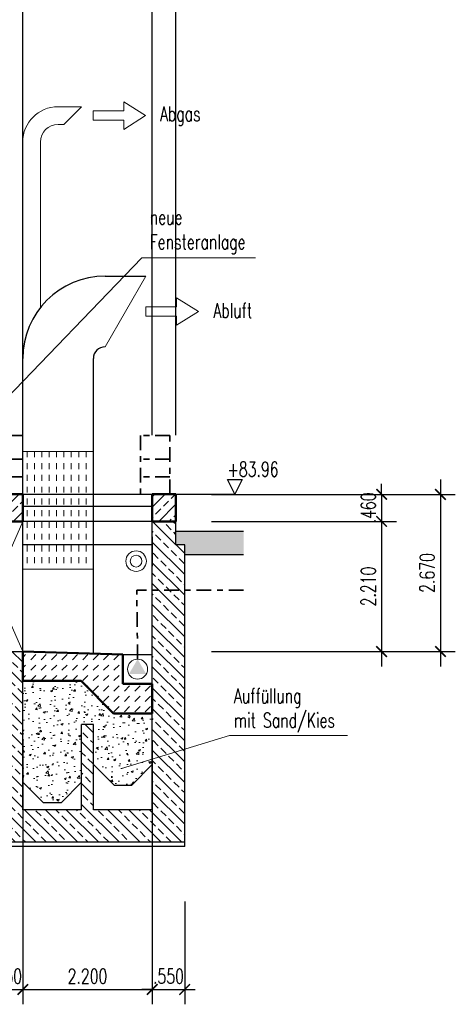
# Model space of a CAD drawing. Header units: millimetres. Extents: x 716 to 905, y 893 to 977.
# Tile 14 of 43: x 755 to 762, y 952 to 968. Entities that reach past the tile are written whole.
import ezdxf

# ---------------------------------------------------------------- set-up
doc = ezdxf.new("R2010")
doc.units = ezdxf.units.MM
doc.header["$MEASUREMENT"] = 0
doc.linetypes.add('STRL1', pattern=[0.18, 0.1, -0.08])
doc.linetypes.add('STRP1', pattern=[0.46, 0.25, -0.08, 0.05, -0.08])
for name, color, linetype in [('$AUDIT-BAD-LAYER', 7, 'Continuous'), ('HTSV_LP_STRA_ALLG_F02', 201, 'Continuous'), ('HTSV_P1_BEMA_KONS_X04', 7, 'Continuous'), ('HTSV_P1_PLAN_HKOT', 7, 'Continuous')]:
    doc.layers.add(name, color=color, linetype=linetype)
for name, color, linetype, lineweight in [('HTSV_AC_EGEL_STAL_L03', 20, 'STRP1', 35), ('HTSV_AC_FENS_ALLG_T00', 213, 'Continuous', 13), ('HTSV_AC_FENS_ALLG_T02', 212, 'Continuous', 25), ('HTSV_BT_GRUE_ALLG_S00', 213, 'Continuous', 13), ('HTSV_BT_GRUE_ALLG_T00', 213, 'Continuous', 13), ('HTSV_BT_GRUE_ALLG_T02', 212, 'Continuous', 25), ('HTSV_BT_WABB_ALLG_S00', 213, 'Continuous', 13), ('HTSV_BT_WAND_PRBE_A02', 92, 'Continuous', 25), ('HTSV_BT_WAND_PRBE_G05', 90, 'Continuous', 50), ('HTSV_BT_WAND_STBT_A02', 92, 'Continuous', 25), ('HTSV_BT_WAND_STBT_G05', 90, 'Continuous', 50), ('HTSV_BT_WAND_STBT_S00', 93, 'Continuous', 13), ('HTSV_BT_WAND_UNBT_S00', 93, 'Continuous', 13), ('HTSV_MT_MASH_GEBL_A01', 122, 'Continuous', 18), ('HTSV_P1_PLAN_TEXT_T02', 52, 'Continuous', 25), ('HTSV_TA_LUFT_AB___A01', 42, 'Continuous', 18), ('HTSV_TA_LUFT_AB___A02', 52, 'Continuous', 25), ('HTSV_TA_LUFT_AB___G01', 42, 'Continuous', 18), ('HTSV_TA_LUFT_AB___V00', 53, 'STRL1', 13), ('HTSV_TA_LUFT_ALLG_S00', 133, 'Continuous', 13), ('HTSV_TA_SANI_RW___L03', 180, 'STRP1', 35), ('HTSV_TA_SANI_RW___S00', 173, 'Continuous', 13)]:
    doc.layers.add(name, color=color, linetype=linetype, lineweight=lineweight)
doc.styles.add('HTSV', font='romans.shx', dxfattribs={"width": 0.7, "bigfont": 'htsv_01.shx'})
doc.styles.add('HTSV_KONS_BEMASS', font='romans.shx', dxfattribs={"width": 0.7, "bigfont": 'htsv_01.shx'})
doc.styles.get("Standard").update_dxf_attribs({"font": 'romans.shx', "width": 0.8})
doc.dimstyles.new('HTSV_KONS_04', dxfattribs={"dimtxt": 0.25, "dimasz": 0.18, "dimexe": 0.252, "dimexo": 0.0625, "dimgap": 0.1, "dimtad": 1, "dimdec": 3, "dimzin": 4, "dimdsep": 46, "dimtxsty": 'HTSV_KONS_BEMASS', "dimblk": 'ARCHTICK', "dimcen": 0.09, "dimdle": 0.252, "dimclrd": 7, "dimclre": 7, "dimclrt": 7, "dimadec": 0, "dimazin": 0, "dimtfac": 1, "dimtdec": 4, "dimtix": 1, "dimtmove": 2, "dimatfit": 3, "dimfxl": 0, "dimtvp": 1, "dimtolj": 1, "dimtzin": 0, "dimarcsym": 0})
pattern_1 = [(135, (-50, 0), (-0.176776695, -0.176776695), []), (135, (-50, 0.17678), (-0.176776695, -0.176776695), [0.125, -0.0625])]

# ---------------------------------------------------------------- blocks, each defined once
blk = doc.blocks.new('Fliesspfeil')
blk.add_lwpolyline([(-0.37, -0.078), (-0.37, -0.234), (0, 0), (-0.37, 0.234), (-0.37, 0.078), (-0.89, 0.078), (-0.89, -0.078)], close=True)
blk = doc.blocks.new('HTSVKS2F')
at = {"color": 0, "linetype": 'ByBlock'}
for p, q in [((0, 0), (-0.5, 1)), ((-0.5, 1), (0.5, 1)), ((0.5, 1), (0, 0))]:
    blk.add_line(p, q, dxfattribs=at)
blk.add_attdef('HKTXT', (-0.5, 1.2), '', height=0.4, dxfattribs=at)
blk = doc.blocks.new('_ArchTick')
at = {"layer": 'HTSV_MT_MASH_GEBL_A01', "color": 0, "const_width": 0.15}
blk.add_lwpolyline([(-0.5, -0.5), (0.5, 0.5)], dxfattribs=at)
blk = doc.blocks.new('*D21')
at = {"layer": 'Defpoints', "color": 0}
for p in [(757.106, 974), (757.106, 960.41), (757.506, 960.41)]:
    blk.add_point(p, dxfattribs=at)
at = {"layer": 'HTSV_P1_BEMA_KONS_X04', "color": 7, "lineweight": -2}
for p, q in [((757.106, 961.418), (757.106, 974.252)), ((757.506, 961.418), (757.506, 974.252)), ((757.106, 974), (756.926, 974)), ((757.506, 974), (757.106, 974)), ((757.506, 974), (757.686, 974))]:
    blk.add_line(p, q, dxfattribs=at)
at = {"layer": 'HTSV_P1_BEMA_KONS_X04', "color": 7, "lineweight": -2, "xscale": 0.18, "yscale": 0.18, "zscale": 0.18}
blk.add_blockref('_ArchTick', (757.106, 974), dxfattribs=at)
at = {"layer": 'HTSV_P1_BEMA_KONS_X04', "color": 7, "lineweight": -2, "xscale": 0.18, "yscale": 0.18, "zscale": 0.18, "rotation": 180}
blk.add_blockref('_ArchTick', (757.506, 974), dxfattribs=at)
at = {"layer": 'HTSV_P1_BEMA_KONS_X04', "color": 7, "insert": (757.306, 974.225), "char_height": 0.25, "attachment_point": 5, "style": 'HTSV_KONS_BEMASS'}
blk.add_mtext('\\A1;.400', dxfattribs=at)
blk = doc.blocks.new('*D22')
at = {"layer": 'Defpoints', "color": 0}
for p in [(754.906, 974), (754.906, 960.41), (757.106, 960.41)]:
    blk.add_point(p, dxfattribs=at)
at = {"layer": 'HTSV_P1_BEMA_KONS_X04', "color": 7, "lineweight": -2}
for p, q in [((754.906, 961.418), (754.906, 974.252)), ((757.106, 961.418), (757.106, 974.252)), ((757.358, 974), (754.654, 974))]:
    blk.add_line(p, q, dxfattribs=at)
at = {"layer": 'HTSV_P1_BEMA_KONS_X04', "color": 7, "lineweight": -2, "xscale": 0.18, "yscale": 0.18, "zscale": 0.18, "rotation": 180}
blk.add_blockref('_ArchTick', (754.906, 974), dxfattribs=at)
at = {"layer": 'HTSV_P1_BEMA_KONS_X04', "color": 7, "lineweight": -2, "xscale": 0.18, "yscale": 0.18, "zscale": 0.18}
blk.add_blockref('_ArchTick', (757.106, 974), dxfattribs=at)
at = {"layer": 'HTSV_P1_BEMA_KONS_X04', "color": 7, "insert": (756.006, 974.225), "char_height": 0.25, "attachment_point": 5, "style": 'HTSV_KONS_BEMASS'}
blk.add_mtext('\\A1;2.200', dxfattribs=at)
blk = doc.blocks.new('*D23')
at = {"layer": 'Defpoints', "color": 0}
for p in [(754.406, 974), (754.406, 960.41), (754.906, 960.41)]:
    blk.add_point(p, dxfattribs=at)
at = {"layer": 'HTSV_P1_BEMA_KONS_X04', "color": 7, "lineweight": -2}
for p, q in [((754.406, 961.418), (754.406, 974.252)), ((754.906, 961.418), (754.906, 974.252)), ((754.406, 974), (754.226, 974)), ((754.906, 974), (754.406, 974)), ((754.906, 974), (755.086, 974))]:
    blk.add_line(p, q, dxfattribs=at)
at = {"layer": 'HTSV_P1_BEMA_KONS_X04', "color": 7, "lineweight": -2, "xscale": 0.18, "yscale": 0.18, "zscale": 0.18}
blk.add_blockref('_ArchTick', (754.406, 974), dxfattribs=at)
at = {"layer": 'HTSV_P1_BEMA_KONS_X04', "color": 7, "lineweight": -2, "xscale": 0.18, "yscale": 0.18, "zscale": 0.18, "rotation": 180}
blk.add_blockref('_ArchTick', (754.906, 974), dxfattribs=at)
at = {"layer": 'HTSV_P1_BEMA_KONS_X04', "color": 7, "insert": (754.656, 974.225), "char_height": 0.25, "attachment_point": 5, "style": 'HTSV_KONS_BEMASS'}
blk.add_mtext('\\A1;.500', dxfattribs=at)
blk = doc.blocks.new('*D34')
at = {"layer": 'Defpoints', "color": 0}
for p in [(754.356, 957.74), (754.906, 957.24), (754.906, 952)]:
    blk.add_point(p, dxfattribs=at)
at = {"layer": 'HTSV_P1_BEMA_KONS_X04', "color": 7, "lineweight": -2}
for p, q in [((754.356, 956.732), (754.356, 951.748)), ((754.906, 956.232), (754.906, 951.748)), ((754.356, 952), (754.176, 952)), ((754.356, 952), (754.906, 952)), ((754.906, 952), (755.086, 952))]:
    blk.add_line(p, q, dxfattribs=at)
at = {"layer": 'HTSV_P1_BEMA_KONS_X04', "color": 7, "lineweight": -2, "xscale": 0.18, "yscale": 0.18, "zscale": 0.18}
blk.add_blockref('_ArchTick', (754.356, 952), dxfattribs=at)
at = {"layer": 'HTSV_P1_BEMA_KONS_X04', "color": 7, "lineweight": -2, "xscale": 0.18, "yscale": 0.18, "zscale": 0.18, "rotation": 180}
blk.add_blockref('_ArchTick', (754.906, 952), dxfattribs=at)
at = {"layer": 'HTSV_P1_BEMA_KONS_X04', "color": 7, "insert": (754.631, 952.225), "char_height": 0.25, "attachment_point": 5, "style": 'HTSV_KONS_BEMASS'}
blk.add_mtext('\\A1;.550', dxfattribs=at)
blk = doc.blocks.new('*D35')
at = {"layer": 'Defpoints', "color": 0}
for p in [(754.906, 957.24), (757.106, 957.24), (757.106, 952)]:
    blk.add_point(p, dxfattribs=at)
at = {"layer": 'HTSV_P1_BEMA_KONS_X04', "color": 7, "lineweight": -2}
for p, q in [((754.906, 956.232), (754.906, 951.748)), ((757.106, 956.232), (757.106, 951.748)), ((754.654, 952), (757.358, 952))]:
    blk.add_line(p, q, dxfattribs=at)
at = {"layer": 'HTSV_P1_BEMA_KONS_X04', "color": 7, "lineweight": -2, "xscale": 0.18, "yscale": 0.18, "zscale": 0.18, "rotation": 180}
blk.add_blockref('_ArchTick', (754.906, 952), dxfattribs=at)
at = {"layer": 'HTSV_P1_BEMA_KONS_X04', "color": 7, "lineweight": -2, "xscale": 0.18, "yscale": 0.18, "zscale": 0.18}
blk.add_blockref('_ArchTick', (757.106, 952), dxfattribs=at)
at = {"layer": 'HTSV_P1_BEMA_KONS_X04', "color": 7, "insert": (756.006, 952.225), "char_height": 0.25, "attachment_point": 5, "style": 'HTSV_KONS_BEMASS'}
blk.add_mtext('\\A1;2.200', dxfattribs=at)
blk = doc.blocks.new('*D36')
at = {"layer": 'Defpoints', "color": 0}
for p in [(757.106, 957.24), (757.656, 954.5), (757.656, 952)]:
    blk.add_point(p, dxfattribs=at)
at = {"layer": 'HTSV_P1_BEMA_KONS_X04', "color": 7, "lineweight": -2}
for p, q in [((757.106, 956.232), (757.106, 951.748)), ((757.656, 953.492), (757.656, 951.748)), ((757.106, 952), (756.926, 952)), ((757.106, 952), (757.656, 952)), ((757.656, 952), (757.836, 952))]:
    blk.add_line(p, q, dxfattribs=at)
at = {"layer": 'HTSV_P1_BEMA_KONS_X04', "color": 7, "lineweight": -2, "xscale": 0.18, "yscale": 0.18, "zscale": 0.18}
blk.add_blockref('_ArchTick', (757.106, 952), dxfattribs=at)
at = {"layer": 'HTSV_P1_BEMA_KONS_X04', "color": 7, "lineweight": -2, "xscale": 0.18, "yscale": 0.18, "zscale": 0.18, "rotation": 180}
blk.add_blockref('_ArchTick', (757.656, 952), dxfattribs=at)
at = {"layer": 'HTSV_P1_BEMA_KONS_X04', "color": 7, "insert": (757.381, 952.225), "char_height": 0.25, "attachment_point": 5, "style": 'HTSV_KONS_BEMASS'}
blk.add_mtext('\\A1;.550', dxfattribs=at)
blk = doc.blocks.new('*D37')
at = {"layer": 'Defpoints', "color": 0}
for p in [(757.106, 960.41), (757.106, 959.95), (761, 959.95)]:
    blk.add_point(p, dxfattribs=at)
at = {"layer": 'HTSV_P1_BEMA_KONS_X04', "color": 7, "lineweight": -2}
for p, q in [((761, 960.41), (761, 960.59)), ((758.114, 960.41), (761.252, 960.41)), ((761, 960.41), (761, 959.95)), ((758.114, 959.95), (761.252, 959.95)), ((761, 959.95), (761, 959.77))]:
    blk.add_line(p, q, dxfattribs=at)
at = {"layer": 'HTSV_P1_BEMA_KONS_X04', "color": 7, "lineweight": -2, "xscale": 0.18, "yscale": 0.18, "zscale": 0.18}
for p, rotation in [((761, 960.41), 270), ((761, 959.95), 90)]:
    blk.add_blockref('_ArchTick', p, dxfattribs=dict(at, rotation=rotation))
at = {"layer": 'HTSV_P1_BEMA_KONS_X04', "color": 7, "insert": (760.775, 960.18), "char_height": 0.25, "attachment_point": 5, "rotation": 90, "style": 'HTSV_KONS_BEMASS'}
blk.add_mtext('\\A1;.460', dxfattribs=at)
blk = doc.blocks.new('*D38')
at = {"layer": 'Defpoints', "color": 0}
for p in [(757.106, 959.95), (757.106, 957.74), (761, 957.74)]:
    blk.add_point(p, dxfattribs=at)
at = {"layer": 'HTSV_P1_BEMA_KONS_X04', "color": 7, "lineweight": -2}
for p, q in [((761, 960.202), (761, 957.488)), ((758.114, 959.95), (761.252, 959.95)), ((758.114, 957.74), (761.252, 957.74))]:
    blk.add_line(p, q, dxfattribs=at)
at = {"layer": 'HTSV_P1_BEMA_KONS_X04', "color": 7, "lineweight": -2, "xscale": 0.18, "yscale": 0.18, "zscale": 0.18}
for p, rotation in [((761, 959.95), 90), ((761, 957.74), 270)]:
    blk.add_blockref('_ArchTick', p, dxfattribs=dict(at, rotation=rotation))
at = {"layer": 'HTSV_P1_BEMA_KONS_X04', "color": 7, "insert": (760.775, 958.845), "char_height": 0.25, "attachment_point": 5, "rotation": 90, "style": 'HTSV_KONS_BEMASS'}
blk.add_mtext('\\A1;2.210', dxfattribs=at)
blk = doc.blocks.new('*D39')
at = {"layer": 'Defpoints', "color": 0}
for p in [(757.106, 960.41), (757.106, 957.74), (762, 957.74)]:
    blk.add_point(p, dxfattribs=at)
at = {"layer": 'HTSV_P1_BEMA_KONS_X04', "color": 7, "lineweight": -2}
for p, q in [((762, 960.662), (762, 957.488)), ((758.114, 960.41), (762.252, 960.41)), ((758.114, 957.74), (762.252, 957.74))]:
    blk.add_line(p, q, dxfattribs=at)
at = {"layer": 'HTSV_P1_BEMA_KONS_X04', "color": 7, "lineweight": -2, "xscale": 0.18, "yscale": 0.18, "zscale": 0.18}
for p, rotation in [((762, 960.41), 90), ((762, 957.74), 270)]:
    blk.add_blockref('_ArchTick', p, dxfattribs=dict(at, rotation=rotation))
at = {"layer": 'HTSV_P1_BEMA_KONS_X04', "color": 7, "insert": (761.775, 959.075), "char_height": 0.25, "attachment_point": 5, "rotation": 90, "style": 'HTSV_KONS_BEMASS'}
blk.add_mtext('\\A1;2.670', dxfattribs=at)

msp = doc.modelspace()

# ---------------------------------------------------------------- hatches: boundary and pattern name
at = {"layer": '$AUDIT-BAD-LAYER'}
h = msp.add_hatch(dxfattribs=at)
h.set_pattern_fill('ANSI33', color=256, angle=90, style=0)
h.set_pattern_definition(pattern_1)
h.paths.add_polyline_path([(757.106, 955.0505), (756.106, 955.0505), (756.106, 956.5005), (755.906, 956.5005), (755.906, 955.0505), (754.906, 955.0505), (754.906, 957.7405), (754.356, 957.7405), (754.356, 954.5005), (757.656, 954.5005), (757.656, 959.5505), (757.506, 959.5505), (757.506, 959.9505), (757.106, 959.9505)])
h = msp.add_hatch(dxfattribs=at)
h.set_pattern_fill('ANSI33', color=256, angle=90, style=0)
h.set_pattern_definition(pattern_1)
h.paths.add_polyline_path([(757.106, 955.0505), (756.106, 955.0505), (756.106, 956.5005), (755.906, 956.5005), (755.906, 955.0505), (754.906, 955.0505), (754.906, 957.7405), (754.356, 957.7405), (754.356, 954.5005), (757.656, 954.5005), (757.656, 959.5505), (757.506, 959.5505), (757.506, 959.9505), (757.106, 959.9505)])
at = {"layer": 'HTSV_BT_GRUE_ALLG_S00'}
h = msp.add_hatch(dxfattribs=at)
h.set_pattern_fill('AR-CONC', color=256, scale=0.05, style=0)
h.set_pattern_definition([(50, (-50, 0), (0.35863009, -0.03137607), [0.0375, -0.4125]), (355, (-50, 0), (-0.06937567, 0.37609607), [0.03, -0.33]), (100.4514, (-49.9701, -0.0026), (0.28925469, 0.34471977), [0.0318701, -0.35057106]), (46.1842, (-50, 0.1), (0.53362052, -0.0827595), [0.05625, -0.61875]), (96.6356, (-49.95553, 0.0931), (0.46733135, 0.48705894), [0.04780514, -0.5258565]), (351.1842, (-50, 0.1), (0.46733097, 0.4870593), [0.045, -0.495]), (21, (-49.95, 0.075), (0.298453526, -0.201309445), [0.0375, -0.4125]), (326, (-49.95, 0.075), (0.12165767, 0.36257502), [0.03, -0.33]), (71.4514, (-49.92513, 0.05822), (0.42011131, 0.16126525), [0.0318701, -0.35057106]), (37.5, (-50, 0), (0.006079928, 0.166446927), [0, -0.326, 0, -0.335, 0, -0.33125]), (7.5, (-50, 0), (0.131534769, 0.197205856), [0, -0.191, 0, -0.3185, 0, -0.12625]), (327.5, (-50.1115, 0), (0.266911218, -0.011277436), [0, -0.125, 0, -0.39, 0, -0.5175]), (317.5, (-50.1615, 0), (0.291593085, 0.05005249), [0, -0.1625, 0, -0.259, 0, -0.3675])])
h.paths.add_polyline_path([(755.906, 956.5005), (756.106, 956.5005), (756.106, 955.8205), (756.456, 955.4705), (756.756, 955.4705), (757.106, 955.8205), (757.106, 956.6905), (756.4489, 956.6905), (755.8989, 957.2405), (754.906, 957.2405), (754.906, 955.5205), (755.256, 955.1705), (755.3376, 955.1705), (755.556, 955.1705), (755.906, 955.5205)])
at = {"layer": 'HTSV_BT_WAND_STBT_S00'}
h = msp.add_hatch(dxfattribs=at)
h.set_pattern_fill('ANSI33', color=256, style=0)
h.set_pattern_definition([(45, (-50, 0), (-0.176776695, 0.176776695), []), (45, (-49.82322, 0), (-0.176776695, 0.176776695), [0.125, -0.0625])])
h.paths.add_polyline_path([(757.106, 959.9505), (757.506, 959.9505), (757.506, 960.4105), (757.106, 960.4105)])
h.paths.add_polyline_path([(754.406, 960.4105), (754.406, 959.9505), (754.906, 959.9505), (754.906, 960.4105)])
at = {"layer": 'HTSV_BT_WAND_UNBT_S00'}
h = msp.add_hatch(dxfattribs=at)
h.set_pattern_fill('DASH', color=256, angle=45, style=0)
h.set_pattern_definition([(45, (-50, 0), (1e-17, 0.176776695), [0.125, -0.125])])
h.paths.add_polyline_path([(756.4489, 956.6905), (757.106, 956.6905), (757.106, 957.1905), (756.606, 957.1905), (756.606, 957.6905), (754.906, 957.7405), (754.906, 957.2405), (755.8989, 957.2405)])
at = {"layer": 'HTSV_LP_STRA_ALLG_F02'}
msp.add_hatch(color=256, dxfattribs=at).paths.add_polyline_path([(758.656, 959.7805), (757.506, 959.7805), (757.506, 959.5605), (757.656, 959.5605), (757.656, 959.3805), (758.656, 959.3805)])
at = {"layer": 'HTSV_TA_SANI_RW___S00'}
msp.add_hatch(color=256, dxfattribs=at).paths.add_polyline_path([(757.0034, 957.3561), (756.7086, 957.3561), (756.8566, 957.6103)])

# ---------------------------------------------------------------- linework, layer by layer
at = {"layer": '$AUDIT-BAD-LAYER'}
for p, q in [((754.906, 959.9505), (754.356, 959.9505)), ((754.906, 959.9505), (754.356, 959.9505)), ((757.106, 959.9505), (754.906, 959.9505)), ((754.906, 957.7405), (754.906, 959.9505)), ((757.106, 959.9505), (754.906, 959.9505)), ((754.906, 957.7405), (754.906, 959.9505)), ((757.106, 955.0505), (757.106, 959.9505)), ((757.506, 959.9505), (757.106, 959.9505)), ((757.106, 955.0505), (757.106, 959.9505)), ((757.506, 959.9505), (757.106, 959.9505)), ((757.506, 959.5505), (757.506, 959.9505)), ((757.506, 959.5505), (757.506, 959.9505)), ((758.656, 959.7805), (757.506, 959.7805)), ((758.656, 959.7805), (757.506, 959.7805)), ((757.106, 959.5505), (754.906, 959.5505)), ((757.106, 959.5505), (754.906, 959.5505)), ((757.656, 959.5505), (757.506, 959.5505)), ((757.656, 959.5505), (757.506, 959.5505)), ((757.656, 954.5005), (757.656, 959.5505)), ((757.656, 954.5005), (757.656, 959.5505)), ((758.656, 959.3805), (757.656, 959.3805)), ((758.656, 959.3805), (757.656, 959.3805)), ((753.926, 957.7405), (754.906, 957.7405)), ((753.926, 957.7405), (754.906, 957.7405)), ((754.906, 955.0505), (754.906, 957.7405)), ((754.906, 955.0505), (754.906, 957.7405)), ((755.906, 955.0505), (755.906, 956.5005)), ((756.106, 956.5005), (755.906, 956.5005)), ((755.906, 955.0505), (755.906, 956.5005)), ((756.106, 956.5005), (755.906, 956.5005)), ((756.106, 955.0505), (756.106, 956.5005)), ((756.106, 955.0505), (756.106, 956.5005)), ((756.106, 955.8205), (756.456, 955.4705)), ((756.106, 955.8205), (756.456, 955.4705)), ((756.756, 955.4705), (757.106, 955.8205)), ((756.756, 955.4705), (757.106, 955.8205)), ((755.256, 955.1705), (754.906, 955.5205)), ((755.256, 955.1705), (754.906, 955.5205)), ((755.906, 955.5205), (755.556, 955.1705)), ((755.906, 955.5205), (755.556, 955.1705)), ((756.456, 955.4705), (756.756, 955.4705)), ((756.456, 955.4705), (756.756, 955.4705)), ((755.3376, 955.1705), (755.256, 955.1705)), ((755.3376, 955.1705), (755.256, 955.1705)), ((755.556, 955.1705), (755.3376, 955.1705)), ((755.556, 955.1705), (755.3376, 955.1705)), ((755.906, 955.0505), (754.906, 955.0505)), ((755.906, 955.0505), (754.906, 955.0505)), ((757.106, 955.0505), (756.106, 955.0505)), ((757.106, 955.0505), (756.106, 955.0505)), ((757.656, 954.5005), (754.356, 954.5005)), ((757.656, 954.5005), (754.356, 954.5005)), ((757.656, 954.4305), (757.656, 954.5005)), ((757.656, 954.4305), (757.656, 954.5005)), ((757.656, 954.4305), (754.356, 954.4305)), ((757.656, 954.4305), (754.356, 954.4305))]:
    msp.add_line(p, q, dxfattribs=at)
at = {"layer": 'HTSV_AC_EGEL_STAL_L03'}
for p, q in [((754.906, 961.4105), (754.376, 961.4105)), ((757.406, 961.4105), (756.906, 961.4105)), ((756.906, 961.4105), (756.906, 960.4105)), ((757.406, 960.4105), (757.406, 961.4105)), ((754.906, 961.0105), (754.376, 961.0105)), ((757.406, 961.0105), (756.906, 961.0105)), ((754.906, 960.7105), (754.376, 960.7105)), ((757.406, 960.7105), (756.906, 960.7105))]:
    msp.add_line(p, q, dxfattribs=at)
at = {"layer": 'HTSV_AC_FENS_ALLG_T00'}
for q in [(754.376, 961.7782), (758.8606, 964.4304)]:
    msp.add_line((756.9267, 964.4304), q, dxfattribs=at)
at = {"layer": 'HTSV_BT_GRUE_ALLG_T00'}
for q in [(756.5837, 955.7547), (760.4222, 956.3167)]:
    msp.add_line((758.4157, 956.3167), q, dxfattribs=at)
at = {"layer": 'HTSV_BT_WABB_ALLG_S00'}
for p, q in [((753.926, 957.7405), (754.906, 959.9505)), ((753.926, 959.9505), (754.906, 957.7405))]:
    msp.add_line(p, q, dxfattribs=at)
at = {"layer": 'HTSV_BT_WAND_PRBE_A02'}
for p, q in [((757.106, 959.6905), (757.106, 959.1905)), ((756.606, 957.6905), (757.106, 957.6905))]:
    msp.add_line(p, q, dxfattribs=at)
at = {"layer": 'HTSV_BT_WAND_PRBE_G05'}
for p, q in [((754.906, 957.7405), (756.606, 957.6905)), ((754.906, 957.7405), (754.906, 957.2405)), ((756.606, 957.6905), (756.606, 957.1905)), ((754.906, 957.2405), (755.8989, 957.2405)), ((755.8989, 957.2405), (756.4489, 956.6905)), ((756.606, 957.1905), (757.106, 957.1905)), ((757.106, 957.1905), (757.106, 956.6905)), ((756.4489, 956.6905), (757.106, 956.6905))]:
    msp.add_line(p, q, dxfattribs=at)
at = {"layer": 'HTSV_BT_WAND_STBT_A02'}
for p, q in [((754.906, 960.4105), (757.106, 960.4105)), ((754.906, 960.2105), (757.106, 960.2105))]:
    msp.add_line(p, q, dxfattribs=at)
at = {"layer": 'HTSV_BT_WAND_STBT_G05'}
for p, q in [((754.406, 960.4105), (754.906, 960.4105)), ((754.906, 960.4105), (754.906, 959.9505)), ((757.106, 960.4105), (757.106, 959.9505)), ((757.106, 960.4105), (757.506, 960.4105)), ((757.506, 960.4105), (757.506, 959.9505)), ((754.406, 959.9505), (754.906, 959.9505)), ((757.106, 959.9505), (757.506, 959.9505))]:
    msp.add_line(p, q, dxfattribs=at)
at = {"layer": 'HTSV_P1_BEMA_KONS_X04'}
msp.add_line((757.506, 960.4105), (758.506, 960.4105), dxfattribs=at)
at = {"layer": 'HTSV_TA_LUFT_AB___A01'}
for p, q in [((756.306, 962.9165), (756.9988, 964.1165)), ((754.906, 961.1405), (756.106, 961.1405)), ((754.906, 959.1405), (756.106, 959.1405))]:
    msp.add_line(p, q, dxfattribs=at)
at = {"layer": 'HTSV_TA_LUFT_AB___A02'}
for p, q in [((756.306, 964.1165), (756.9988, 964.1165)), ((754.906, 957.7405), (754.906, 962.7165)), ((756.106, 957.7052), (756.106, 962.7165))]:
    msp.add_line(p, q, dxfattribs=at)
for radius in [1.4, 0.2]:
    msp.add_arc((756.306, 962.7165), radius, 90, 180, dxfattribs=at)
at = {"layer": 'HTSV_TA_LUFT_AB___G01'}
for p, q in [((755.506, 966.9942), (755.906, 966.9942)), ((755.906, 966.9942), (755.606, 966.6942)), ((755.506, 966.6942), (755.606, 966.6942)), ((754.906, 962.7165), (754.906, 966.3942)), ((755.206, 963.5826), (755.206, 966.3942))]:
    msp.add_line(p, q, dxfattribs=at)
for radius in [0.175, 0.1]:
    msp.add_circle((756.831, 959.2755), radius, dxfattribs=at)
for radius in [0.6, 0.3]:
    msp.add_arc((755.506, 966.3942), radius, 90, 180, dxfattribs=at)
at = {"layer": 'HTSV_TA_LUFT_AB___V00'}
for p, q in [((754.981, 961.1405), (754.981, 959.1405)), ((755.106, 961.1405), (755.106, 959.1405)), ((755.231, 961.1405), (755.231, 959.1405)), ((755.356, 961.1405), (755.356, 959.1405)), ((755.481, 961.1405), (755.481, 959.1405)), ((755.606, 961.1405), (755.606, 959.1405)), ((755.731, 961.1405), (755.731, 959.1405)), ((755.856, 961.1405), (755.856, 959.1405)), ((755.981, 961.1405), (755.981, 959.1405))]:
    msp.add_line(p, q, dxfattribs=at)
at = {"layer": 'HTSV_TA_SANI_RW___L03'}
for p in [(758.656, 958.7805), (756.856, 957.6103)]:
    msp.add_line(p, (756.8434, 958.7805), dxfattribs=at)
at = {"layer": 'HTSV_TA_SANI_RW___S00'}
msp.add_circle((756.856, 957.4405), 0.1698, dxfattribs=at)

# ---------------------------------------------------------------- block references
at = {"layer": 'HTSV_P1_PLAN_HKOT', "color": 7}
ref = msp.add_blockref('HTSVKS2F', (758.506, 960.4105), dxfattribs=dict(at, xscale=0.25, yscale=0.25, zscale=0.25))
ref.add_attrib('HKTXT', '+83.96', (758.381, 960.7105), dxfattribs={"color": 7, "height": 0.25, "style": 'HTSV_KONS_BEMASS', "width": 0.7})
at = {"layer": 'HTSV_TA_LUFT_ALLG_S00'}
for p in [(756.9924, 966.8442), (757.8888, 963.5165)]:
    msp.add_blockref('Fliesspfeil', p, dxfattribs=at)

# ---------------------------------------------------------------- texts
at = {"layer": 'HTSV_AC_FENS_ALLG_T02', "insert": (757.0621, 965.2421), "char_height": 0.25, "attachment_point": 1, "style": 'HTSV'}
msp.add_mtext('neue\\PFensteranlage', dxfattribs=at)
at = {"layer": 'HTSV_BT_GRUE_ALLG_T02', "insert": (758.4911, 956.3644), "char_height": 0.25, "attachment_point": 7, "style": 'HTSV'}
msp.add_mtext('Auffüllung\\Pmit Sand/Kies', dxfattribs=at)
at = {"layer": 'HTSV_P1_PLAN_TEXT_T02', "char_height": 0.25, "attachment_point": 9, "style": 'HTSV'}
for s, insert in [('Abgas', (757.9257, 966.6676)), ('Abluft', (758.802, 963.4104))]:
    msp.add_mtext(s, dxfattribs=dict(at, insert=insert))

# ---------------------------------------------------------------- dimensions: what is measured, and where the dimension line sits
at = {"layer": 'HTSV_P1_BEMA_KONS_X04'}
for base, p1, p2, angle, picture, middle in [((754.406, 974), (754.906, 960.4105), (754.406, 960.4105), 180, '*D23', (754.656, 974.225)), ((754.906, 974), (757.106, 960.4105), (754.906, 960.4105), 180, '*D22', (756.006, 974.225)), ((757.106, 974), (757.506, 960.4105), (757.106, 960.4105), 180, '*D21', (757.306, 974.225)), ((762, 957.7405), (757.106, 960.4105), (757.106, 957.7405), 270, '*D39', (761.775, 959.0755)), ((761, 959.9505), (757.106, 960.4105), (757.106, 959.9505), 270, '*D37', (760.775, 960.1805)), ((761, 957.7405), (757.106, 959.9505), (757.106, 957.7405), 270, '*D38', (760.775, 958.8455))]:
    dim = msp.add_linear_dim(base=base, p1=p1, p2=p2, angle=angle, dimstyle='HTSV_KONS_04', override={"dimexo": 1.008}, dxfattribs=at)
    dim.commit()
    dim.dimension.update_dxf_attribs({"geometry": picture, "text_midpoint": middle})
for base, p1, p2, picture, middle in [((754.906, 952), (754.356, 957.7405), (754.906, 957.2405), '*D34', (754.631, 952.225)), ((757.106, 952), (754.906, 957.2405), (757.106, 957.2405), '*D35', (756.006, 952.225)), ((757.656, 952), (757.106, 957.2405), (757.656, 954.5005), '*D36', (757.381, 952.225))]:
    dim = msp.add_linear_dim(base=base, p1=p1, p2=p2, dimstyle='HTSV_KONS_04', override={"dimexo": 1.008}, dxfattribs=at)
    dim.commit()
    dim.dimension.update_dxf_attribs({"geometry": picture, "text_midpoint": middle})

doc.saveas('drawing.dxf')
